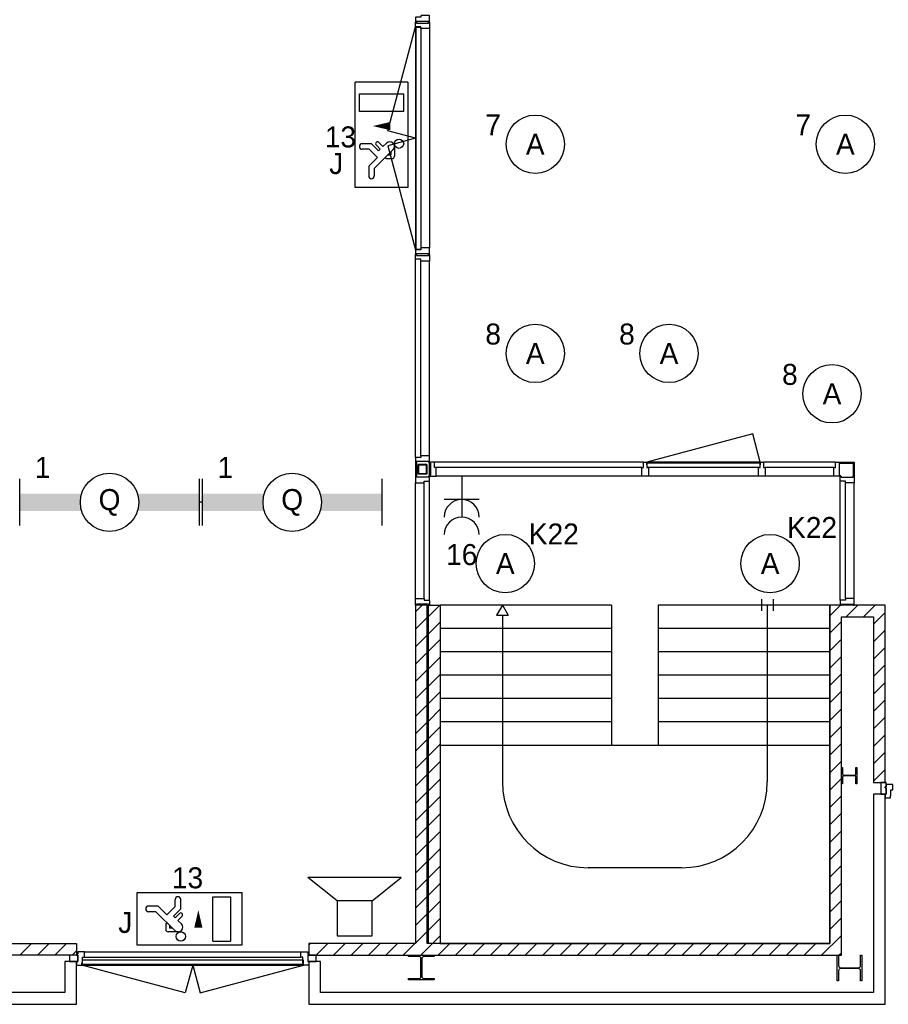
# Model space of a CAD drawing. Header units: millimetres. Extents: x -14827 to 65869, y -40284 to 56382.
# Tile 5 of 53: x 32330 to 39775, y 9715 to 18151. Entities that reach past the tile are written whole.
import ezdxf
from ezdxf.enums import TextEntityAlignment as Align

# ---------------------------------------------------------------- set-up
doc = ezdxf.new("R2010")
doc.units = ezdxf.units.MM
doc.header["$LTSCALE"] = 100
doc.header["$PDMODE"] = 1
doc.linetypes.add('E_GOOT3', pattern=[5, 4, -1])
for name, color, linetype in [('AA31XI--_HOUT', 242, 'Continuous'), ('AA32XI--_HOUT', 242, 'Continuous'), ('AB$8A---_HULPLIJNEN', 7, 'Continuous'), ('AL$8A---_HULPLIJNEN', 1, 'Continuous'), ('EL6222--', 130, 'Continuous'), ('EL6311--', 130, 'Continuous'), ('EL6312--', 130, 'Continuous'), ('EL6350--', 130, 'Continuous'), ('EL6421--', 130, 'Continuous'), ('IB$8A---_HULPLIJNEN', 7, 'Continuous'), ('xref', 9, 'Continuous')]:
    doc.layers.add(name, color=color, linetype=linetype)
doc.styles.add('BURO-018', font='BUROFONT', dxfattribs={"height": 180})

# ---------------------------------------------------------------- blocks, each defined once
blk = doc.blocks.new('AVB_IP')
at = {"layer": 'AL$8A---_HULPLIJNEN'}
blk.add_point((0, 0), dxfattribs=at)
blk = doc.blocks.new('1115B3A')
at = {"color": 0, "linetype": 'Continuous'}
blk.add_circle((0, 0), 2.5, dxfattribs=at)
at = {"color": 0, "linetype": 'Continuous', "style": 'BURO-018'}
for tag, p in [('E_GKAST', (0, 8)), ('E_GROEP', (0, 5)), ('E_SGROEP', (4.5, 5)), ('E_ARMCODE', (0, 0)), ('E_SLET', (4.5, -1))]:
    blk.add_attdef(tag, text='', height=1.8, dxfattribs=at).set_placement(p, align=Align.MIDDLE)
blk = doc.blocks.new('111304A')
at = {"color": 0, "linetype": 'Continuous'}
for p, q in [((0, 1), (0, 4.5)), ((-1.5, 3), (1.5, 3))]:
    blk.add_line(p, q, dxfattribs=at)
for centre in [(0, 6), (0, 4.5)]:
    blk.add_arc(centre, 1.5, 180, 0, dxfattribs=at)
at = {"color": 0, "linetype": 'Continuous', "style": 'BURO-018'}
for tag, p in [('E_GKAST', (0, 11.5)), ('E_GROEP', (0, 8.5)), ('E_SGROEP', (4.5, 8.5))]:
    blk.add_attdef(tag, text='', height=1.8, dxfattribs=at).set_placement(p, align=Align.MIDDLE)
at = {"color": 0, "linetype": 'Continuous', "style": 'BURO-018', "flags": 1}
for tag, p in [('E_VERMCODE', (13, 8.5)), ('E_MATCODE', (0, 0))]:
    blk.add_attdef(tag, text='', height=1.8, dxfattribs=at).set_placement(p, align=Align.MIDDLE)
blk = doc.blocks.new('1115B61540')
at = {"color": 0}
for p, q in [((-7.7, 2), (-7.7, -2)), ((7.7, 2), (7.7, -2))]:
    blk.add_line(p, q, dxfattribs=at)
at = {"color": 0, "linetype": 'Continuous'}
blk.add_circle((0, 0), 2.5, dxfattribs=at)
at = {"color": 0}
for points in [[(-2.5, 0.75), (-7.7, 0.75), (-2.5, -0.75), (-7.7, -0.75)], [(2.5, 0.75), (7.7, 0.75), (2.5, -0.75), (7.7, -0.75)]]:
    blk.add_solid(points, dxfattribs=at)
at = {"color": 0, "linetype": 'Continuous', "style": 'BURO-018'}
for tag, p in [('E_GKAST', (0, 8)), ('E_GROEP', (0, 5)), ('E_SGROEP', (4.5, 5)), ('E_ARMCODE', (0, 0)), ('E_SLET', (4.5, -3))]:
    blk.add_attdef(tag, text='', height=1.8, dxfattribs=at).set_placement(p, align=Align.MIDDLE)
blk = doc.blocks.new('1115C2J')
at = {"color": 0, "linetype": 'Continuous'}
for p, q in [((-4.5, 5.5), (4.5, 5.5)), ((-4.5, 1), (-4.5, 5.5)), ((2, 5.15), (3.5, 5.15)), ((2, 1.35), (2, 5.15)), ((3.5, 5.15), (3.5, 1.35)), ((4.5, 1), (4.5, 5.5)), ((-2.681, 4.35), (-3.52, 4.35)), ((-1.94, 3.609), (-2.681, 4.35)), ((-1.24, 4.309), (-1.94, 3.609)), ((-1.24, 4.309), (-1.24, 4.91)), ((-0.76, 4.11), (-0.76, 4.91)), ((-2.88, 3.87), (-3.52, 3.87)), ((-1.271, 2.261), (-2.88, 3.87)), ((-1.374, 3.496), (-0.76, 4.11)), ((-1.233, 3.354), (-1.374, 3.496)), ((-0.872, 3.715), (-1.233, 3.354)), ((-0.646, 3.489), (-1.007, 3.128)), ((-1.94, 2.93), (-2.04, 2.83)), ((-2.04, 2.83), (-2.04, 2.344)), ((-1.714, 2.704), (-1.72, 2.697)), ((-1.72, 2.697), (-1.72, 2.464)), ((-0.705, 2.827), (-1.007, 3.128)), ((-0.988, 2.144), (-1.84, 2.144)), ((-1.474, 2.464), (-1.72, 2.464)), ((4.5, 1), (-4.5, 1)), ((2, 1.35), (3.5, 1.35))]:
    blk.add_line(p, q, dxfattribs=at)
blk.add_lwpolyline([(0.75, 4, 0, 0.7, 0), (0.75, 2.5, 0.7, 0.7, 0)], format="xyseb", dxfattribs=at)
blk.add_circle((-0.76, 1.75), 0.4, dxfattribs=at)
for centre, radius, start, end in [((-1, 4.91), 0.24, 0, 180), ((-3.52, 4.11), 0.24, 90, 270), ((-0.759, 3.602), 0.16, 315, 135), ((-0.988, 2.544), 0.4, 225, 45), ((-1.84, 2.344), 0.2, 180, 270)]:
    blk.add_arc(centre, radius, start, end, dxfattribs=at)
at = {"color": 0, "linetype": 'Continuous', "style": 'BURO-018'}
for tag, p in [('E_GKAST', (0, 15.167)), ('E_GROEP', (0, 12.167)), ('E_SGROEP', (4.5, 12.167)), ('E_ARMCODE', (0, 8))]:
    blk.add_attdef(tag, text='', height=1.8, dxfattribs=at).set_placement(p, align=Align.MIDDLE)
blk = doc.blocks.new('090907')
at = {"color": 0, "linetype": 'Continuous'}
for p, q in [((4, 6), (-4, 6)), ((-1.5, 4), (-4, 6)), ((1.5, 4), (4, 6)), ((1.5, 4), (-1.5, 4)), ((-1.5, 4), (-1.5, 1)), ((1.5, 1), (1.5, 4)), ((-1.5, 1), (1.5, 1))]:
    blk.add_line(p, q, dxfattribs=at)
at = {"color": 0, "linetype": 'Continuous', "style": 'BURO-018'}
blk.add_attdef('E_SLET', text='', height=1.8, dxfattribs=at).set_placement((0, 8), align=Align.MIDDLE)
at = {"color": 0, "linetype": 'Continuous', "style": 'BURO-018', "flags": 1}
blk.add_attdef('E_MATCODE', text='', height=1.8, dxfattribs=at).set_placement((-49685.207, -14495.884), align=Align.MIDDLE)

msp = doc.modelspace()

# ---------------------------------------------------------------- hatches: boundary and pattern name
at = {"layer": 'AA31XI--_HOUT'}
h = msp.add_hatch(dxfattribs=at)
h.set_pattern_fill('', color=256, scale=880, style=0, pattern_type=0)
h.set_pattern_definition([])
h.paths.add_polyline_path([(39747.6, 11485), (39792.6, 11485), (39792.6, 11501), (39797.6, 11501), (39797.6, 11552), (39814.6, 11552), (39814.6, 11599), (39756.6, 11599), (39756.6, 11579), (39747.6, 11579), (39747.6, 11569), (39756.6, 11569), (39756.6, 11515), (39747.6, 11515)])
h = msp.add_hatch(dxfattribs=at)
h.set_pattern_fill('', color=256, scale=880, style=0, pattern_type=0)
h.set_pattern_definition([])
h.paths.add_polyline_path([(32817.6, 10051), (32862.6, 10051), (32862.6, 10067), (32867.6, 10067), (32867.6, 10118), (32884.6, 10118), (32884.6, 10165), (32826.6, 10165), (32826.6, 10145), (32817.6, 10145), (32817.6, 10135), (32826.6, 10135), (32826.6, 10081), (32817.6, 10081)])
h = msp.add_hatch(dxfattribs=at)
h.set_pattern_fill('', color=256, scale=880, style=0, pattern_type=0)
h.set_pattern_definition([])
h.paths.add_polyline_path([(34807.6, 10051), (34762.6, 10051), (34762.6, 10067), (34757.6, 10067), (34757.6, 10118), (34740.6, 10118), (34740.6, 10165), (34798.6, 10165), (34798.6, 10145), (34807.6, 10145), (34807.6, 10135), (34798.6, 10135), (34798.6, 10081), (34807.6, 10081)])
at = {"layer": 'AA32XI--_HOUT'}
h = msp.add_hatch(dxfattribs=at)
h.set_pattern_fill('', color=256, scale=880, style=0, pattern_type=0)
h.set_pattern_definition([])
h.paths.add_polyline_path([(35842.6, 18130), (35842.6, 18184), (35840.6, 18186), (35769.6, 18186), (35767.6, 18184), (35767.6, 18171), (35724.6, 18171), (35722.6, 18169), (35722.6, 18130), (35730.6, 18130), (35730.6, 18138), (35834.6, 18138), (35834.6, 18130)])
h = msp.add_hatch(dxfattribs=at)
h.set_pattern_fill('', color=256, scale=880, angle=-90, style=0, pattern_type=0)
h.set_pattern_definition([])
h.paths.add_polyline_path([(35842.6, 18130), (35842.6, 18076), (35840.6, 18074), (35769.6, 18074), (35767.6, 18076), (35767.6, 18089), (35724.6, 18089), (35722.6, 18091), (35722.6, 18130), (35730.6, 18130), (35730.6, 18122), (35834.6, 18122), (35834.6, 18130)])
h = msp.add_hatch(dxfattribs=at)
h.set_pattern_fill('', color=256, scale=880, style=0, pattern_type=0)
h.set_pattern_definition([])
h.paths.add_polyline_path([(35842.6, 16139), (35842.6, 16193), (35840.6, 16195), (35769.6, 16195), (35767.6, 16193), (35767.6, 16180), (35724.6, 16180), (35722.6, 16178), (35722.6, 16139), (35730.6, 16139), (35730.6, 16147), (35834.6, 16147), (35834.6, 16139)])
h = msp.add_hatch(dxfattribs=at)
h.set_pattern_fill('', color=256, scale=880, angle=-90, style=0, pattern_type=0)
h.set_pattern_definition([])
h.paths.add_polyline_path([(35842.6, 16139), (35842.6, 16085), (35840.6, 16083), (35769.6, 16083), (35767.6, 16085), (35767.6, 16098), (35724.6, 16098), (35722.6, 16100), (35722.6, 16139), (35730.6, 16139), (35730.6, 16131), (35834.6, 16131), (35834.6, 16139)])
h = msp.add_hatch(dxfattribs=at)
h.set_pattern_fill('', color=256, scale=880, style=0, pattern_type=0)
h.set_pattern_definition([])
h.paths.add_polyline_path([(35842.6, 14359), (35842.6, 14413), (35840.6, 14415), (35769.6, 14415), (35767.6, 14413), (35767.6, 14400), (35724.6, 14400), (35722.6, 14398), (35722.6, 14359), (35730.6, 14359), (35730.6, 14367), (35834.6, 14367), (35834.6, 14359)])
h = msp.add_hatch(dxfattribs=at)
h.set_pattern_fill('', color=256, scale=880, style=0, pattern_type=0)
h.set_pattern_definition([])
h.paths.add_polyline_path([(35842.6, 14239), (35896.6, 14239), (35898.6, 14241), (35898.6, 14312), (35896.6, 14314), (35883.6, 14314), (35883.6, 14357), (35881.6, 14359), (35842.6, 14359), (35842.6, 14351), (35850.6, 14351), (35850.6, 14247), (35842.6, 14247)])
h = msp.add_hatch(dxfattribs=at)
h.set_pattern_fill('', color=256, scale=880, angle=180, style=0, pattern_type=0)
h.set_pattern_definition([])
h.paths.add_polyline_path([(37716.6, 14239), (37664.6, 14239), (37662.6, 14241), (37662.6, 14312), (37664.6, 14314), (37677.6, 14314), (37677.6, 14357), (37679.6, 14359), (37701.6, 14359), (37703.6, 14357), (37703.6, 14314), (37716.6, 14314), (37718.6, 14312), (37718.6, 14241)])
h = msp.add_hatch(dxfattribs=at)
h.set_pattern_fill('', color=256, scale=880, angle=180, style=0, pattern_type=0)
h.set_pattern_definition([])
h.paths.add_polyline_path([(38716.6, 14239), (38664.6, 14239), (38662.6, 14241), (38662.6, 14312), (38664.6, 14314), (38677.6, 14314), (38677.6, 14357), (38679.6, 14359), (38701.6, 14359), (38703.6, 14357), (38703.6, 14314), (38716.6, 14314), (38718.6, 14312), (38718.6, 14241)])
h = msp.add_hatch(dxfattribs=at)
h.set_pattern_fill('', color=256, scale=880, angle=180, style=0, pattern_type=0)
h.set_pattern_definition([])
h.paths.add_polyline_path([(39362.6, 14239), (39308.6, 14239), (39306.6, 14241), (39306.6, 14312), (39308.6, 14314), (39321.6, 14314), (39321.6, 14357), (39323.6, 14359), (39362.6, 14359), (39362.6, 14351), (39354.6, 14351), (39354.6, 14247), (39362.6, 14247)])
h = msp.add_hatch(dxfattribs=at)
h.set_pattern_fill('', color=256, scale=880, style=0, pattern_type=0)
h.set_pattern_definition([])
h.paths.add_polyline_path([(35722.6, 14239), (35722.6, 14185), (35724.6, 14183), (35795.6, 14183), (35797.6, 14185), (35797.6, 14198), (35840.6, 14198), (35842.6, 14200), (35842.6, 14239), (35834.6, 14239), (35834.6, 14231), (35730.6, 14231), (35730.6, 14239)])
h = msp.add_hatch(dxfattribs=at)
h.set_pattern_fill('', color=256, scale=880, angle=-90, style=0, pattern_type=0)
h.set_pattern_definition([])
h.paths.add_polyline_path([(39482.6, 14239), (39482.6, 14185), (39480.6, 14183), (39409.6, 14183), (39407.6, 14185), (39407.6, 14198), (39364.6, 14198), (39362.6, 14200), (39362.6, 14239), (39370.6, 14239), (39370.6, 14231), (39474.6, 14231), (39474.6, 14239)])
h = msp.add_hatch(dxfattribs=at)
h.set_pattern_fill('', color=256, scale=880, angle=90, style=0, pattern_type=0)
h.set_pattern_definition([])
h.paths.add_polyline_path([(35722.6, 13135), (35722.6, 13189), (35724.6, 13191), (35795.6, 13191), (35797.6, 13189), (35797.6, 13176), (35840.6, 13176), (35842.6, 13174), (35842.6, 13135), (35834.6, 13135), (35834.6, 13143), (35730.6, 13143), (35730.6, 13135)])
h = msp.add_hatch(dxfattribs=at)
h.set_pattern_fill('', color=256, scale=880, style=0, pattern_type=0)
h.set_pattern_definition([])
h.paths.add_polyline_path([(39482.6, 13135), (39482.6, 13189), (39480.6, 13191), (39409.6, 13191), (39407.6, 13189), (39407.6, 13176), (39364.6, 13176), (39362.6, 13174), (39362.6, 13135), (39370.6, 13135), (39370.6, 13143), (39474.6, 13143), (39474.6, 13135)])

# ---------------------------------------------------------------- linework, layer by layer
at = {"layer": 'EL6312--', "color": 1, "linetype": 'E_GOOT3'}
msp.add_line((33895.1, 14015.7), (33869.5, 14015.7), dxfattribs=at)
at = {"layer": 'xref'}
for p, q in [((35484, 17198.5), (35722.6, 18089)), ((35722.6, 18089), (35722.6, 16180)), ((35727.6, 16182), (35727.6, 18087)), ((35727.6, 18087), (35767.6, 18085)), ((35767.6, 18085), (35767.6, 16184)), ((35767.6, 18074), (35767.6, 16195)), ((35842.6, 18074), (35842.6, 16195)), ((35722.6, 17134.5), (35484, 17198.5)), ((35722.6, 17134.5), (35484, 17070.6)), ((35484, 17070.6), (35722.6, 16180)), ((35767.6, 16184), (35727.6, 16182)), ((35722.6, 14400), (35722.6, 16098)), ((35767.6, 14415), (35767.6, 16083)), ((35842.6, 14415), (35842.6, 16083)), ((38612.4, 14602.5), (37703.6, 14359)), ((38677.6, 14359), (38612.4, 14602.5)), ((35722.6, 14359), (35722.6, 14239)), ((35730.6, 14359), (35730.6, 14239)), ((35842.6, 14239), (35842.6, 14359)), ((37677.6, 14359), (35883.6, 14359)), ((38677.6, 14359), (37703.6, 14359)), ((37707.6, 14314), (37705.6, 14354)), ((37705.6, 14354), (38675.6, 14354)), ((38675.6, 14354), (38673.6, 14314)), ((39321.6, 14359), (38703.6, 14359)), ((39362.6, 14359), (39482.6, 14359)), ((39362.6, 14351), (39474.6, 14351)), ((39474.6, 14351), (39474.6, 14239)), ((39482.6, 14359), (39482.6, 14239)), ((35742.6, 14334), (35742.6, 14264)), ((35817.6, 14339), (35747.6, 14339)), ((35747.6, 14331.5), (35747.6, 14266.5)), ((35747.6, 14259), (35817.6, 14259)), ((35815.1, 14334), (35750.1, 14334)), ((35750.1, 14264), (35815.1, 14264)), ((35817.6, 14266.5), (35817.6, 14331.5)), ((35822.6, 14264), (35822.6, 14334)), ((37662.6, 14314), (35898.6, 14314)), ((38673.6, 14314), (37707.6, 14314)), ((38662.6, 14314), (37718.6, 14314)), ((39306.6, 14314), (38718.6, 14314)), ((35722.6, 13191), (35722.6, 14183)), ((35797.6, 13191), (35797.6, 14183)), ((35842.6, 13176), (35842.6, 14198)), ((37662.6, 14239), (35898.6, 14239)), ((38662.6, 14239), (37718.6, 14239)), ((39306.6, 14239), (38718.6, 14239)), ((39362.6, 13176), (39362.6, 14198)), ((39407.6, 13191), (39407.6, 14183)), ((39482.6, 13191), (39482.6, 14183)), ((38687.6, 13185), (38687.6, 13085)), ((38787.6, 13185), (38787.6, 13085)), ((35822.6, 13135), (35722.6, 13135)), ((35722.6, 13135), (35722.6, 10235)), ((35722.6, 13077.6), (35780.1, 13135)), ((35822.6, 10235), (35822.6, 13135)), ((35832.6, 13135), (35932.6, 13135)), ((35832.6, 10235), (35832.6, 13135)), ((35832.6, 13038.2), (35929.4, 13135)), ((35932.6, 13135), (35932.6, 10235)), ((37402.6, 13135), (35932.6, 13135)), ((35932.6, 13135), (35932.6, 10235)), ((36467.6, 13135), (36417.6, 13048.4)), ((36467.6, 13135), (36517.6, 13048.4)), ((37402.6, 13135), (37402.6, 11935)), ((39272.6, 13135), (37802.6, 13135)), ((37802.6, 13135), (37802.6, 11935)), ((38737.6, 13135), (38737.6, 11620)), ((39747.6, 13135), (39272.6, 13135)), ((39272.6, 13135), (39272.6, 10235)), ((39272.6, 13043.4), (39364.3, 13135)), ((39272.6, 10235), (39272.6, 13135)), ((39413.6, 13035), (39513.6, 13135)), ((39563, 13035), (39663, 13135)), ((39747.6, 11615), (39747.6, 13135)), ((35722.6, 12928.2), (35822.6, 13028.2)), ((36417.6, 13048.4), (36517.6, 13048.4)), ((36467.6, 13048.4), (36467.6, 11620)), ((39272.6, 12894), (39372.6, 12994)), ((39372.6, 13035), (39647.6, 13035)), ((39372.6, 10135), (39372.6, 13035)), ((39647.6, 12970.4), (39747.6, 13070.4)), ((39647.6, 13035), (39647.6, 11615)), ((35832.6, 12888.9), (35932.6, 12988.9)), ((37402.6, 12935), (35932.6, 12935)), ((39272.6, 12935), (37802.6, 12935)), ((39647.6, 12821), (39747.6, 12921)), ((35722.6, 12778.9), (35822.6, 12878.9)), ((35832.6, 12739.5), (35932.6, 12839.5)), ((39272.6, 12744.7), (39372.6, 12844.7)), ((39647.6, 12671.7), (39747.6, 12771.7)), ((35722.6, 12629.5), (35822.6, 12729.5)), ((35832.6, 12590.2), (35932.6, 12690.2)), ((37402.6, 12735), (35932.6, 12735)), ((39272.6, 12735), (37802.6, 12735)), ((39272.6, 12595.4), (39372.6, 12695.4)), ((35722.6, 12480.2), (35822.6, 12580.2)), ((39647.6, 12522.3), (39747.6, 12622.3)), ((35832.6, 12440.9), (35932.6, 12540.9)), ((37402.6, 12535), (35932.6, 12535)), ((39272.6, 12535), (37802.6, 12535)), ((39272.6, 12446), (39372.6, 12546)), ((35722.6, 12330.9), (35822.6, 12430.9)), ((39647.6, 12373), (39747.6, 12473)), ((35832.6, 12291.5), (35932.6, 12391.5)), ((37402.6, 12335), (35932.6, 12335)), ((39272.6, 12335), (37802.6, 12335)), ((39272.6, 12296.7), (39372.6, 12396.7)), ((39647.6, 12223.7), (39747.6, 12323.7)), ((35722.6, 12181.5), (35822.6, 12281.5)), ((35832.6, 12142.2), (35932.6, 12242.2)), ((39272.6, 12147.3), (39372.6, 12247.3)), ((39647.6, 12074.3), (39747.6, 12174.3)), ((35722.6, 12032.2), (35822.6, 12132.2)), ((35832.6, 11992.8), (35932.6, 12092.8)), ((37402.6, 12135), (35932.6, 12135)), ((39272.6, 12135), (37802.6, 12135)), ((39272.6, 11998), (39372.6, 12098)), ((35722.6, 11882.8), (35822.6, 11982.8)), ((39647.6, 11925), (39747.6, 12025)), ((35832.6, 11843.5), (35932.6, 11943.5)), ((35932.6, 11935), (39272.6, 11935)), ((39272.6, 11848.7), (39372.6, 11948.7)), ((39272.6, 11935), (39272.6, 10235)), ((35722.6, 11733.5), (35822.6, 11833.5)), ((39647.6, 11775.6), (39747.6, 11875.6)), ((35832.6, 11694.2), (35932.6, 11794.2)), ((39272.6, 11699.3), (39372.6, 11799.3)), ((39372.6, 11605), (39372.6, 11745)), ((39372.6, 11745), (39381.1, 11745)), ((39381.1, 11745), (39381.1, 11689.8)), ((39497.1, 11689.8), (39497.1, 11745)), ((39497.1, 11745), (39505.6, 11745)), ((39505.6, 11745), (39505.6, 11605)), ((39647.6, 11626.3), (39747.6, 11726.3)), ((35722.6, 11584.2), (35822.6, 11684.2)), ((35832.6, 11544.8), (35932.6, 11644.8)), ((39272.6, 11550), (39372.6, 11650)), ((39381.1, 11660.3), (39381.1, 11605)), ((39393.1, 11677.8), (39485.1, 11677.8)), ((39485.1, 11672.3), (39393.1, 11672.3)), ((39497.1, 11605), (39497.1, 11660.3)), ((39381.1, 11605), (39372.6, 11605)), ((39505.6, 11605), (39497.1, 11605)), ((39647.6, 11615), (39747.6, 11615)), ((39756.6, 11615), (39711.6, 11615)), ((39711.6, 11615), (39711.6, 11515)), ((39747.6, 11569), (39747.6, 11579)), ((39747.6, 11579), (39756.6, 11579)), ((39756.6, 11569), (39747.6, 11569)), ((39756.6, 11579), (39756.6, 11615)), ((39756.6, 11515), (39756.6, 11569)), ((35722.6, 11434.8), (35822.6, 11534.8)), ((35832.6, 11395.5), (35932.6, 11495.5)), ((39272.6, 11400.6), (39372.6, 11500.6)), ((39647.6, 11515), (39647.6, 9815)), ((39747.6, 11515), (39647.6, 11515)), ((39711.6, 11515), (39756.6, 11515)), ((39747.6, 9715), (39747.6, 11515)), ((35722.6, 11285.5), (35822.6, 11385.5)), ((35832.6, 11246.1), (35932.6, 11346.1)), ((39272.6, 11251.3), (39372.6, 11351.3)), ((35722.6, 11136.1), (35822.6, 11236.1)), ((35832.6, 11096.8), (35932.6, 11196.8)), ((39272.6, 11102), (39372.6, 11202)), ((35722.6, 10986.8), (35822.6, 11086.8)), ((39272.6, 10952.6), (39372.6, 11052.6)), ((35832.6, 10947.5), (35932.6, 11047.5)), ((35722.6, 10837.5), (35822.6, 10937.5)), ((35832.6, 10798.1), (35932.6, 10898.1)), ((38002.6, 10885), (37202.6, 10885)), ((39272.6, 10803.3), (39372.6, 10903.3)), ((35722.6, 10688.1), (35822.6, 10788.1)), ((35832.6, 10648.8), (35932.6, 10748.8)), ((39272.6, 10653.9), (39372.6, 10753.9)), ((35722.6, 10538.8), (35822.6, 10638.8)), ((35832.6, 10499.4), (35932.6, 10599.4)), ((39272.6, 10504.6), (39372.6, 10604.6)), ((35722.6, 10389.4), (35822.6, 10489.4)), ((35832.6, 10350.1), (35932.6, 10450.1)), ((39272.6, 10355.2), (39372.6, 10455.2)), ((35722.6, 10240.1), (35822.6, 10340.1)), ((35866.9, 10235), (35932.6, 10300.7)), ((39201.8, 10135), (39372.6, 10305.9)), ((30742.6, 10235), (32817.6, 10235)), ((32332.1, 10135), (32432.1, 10235)), ((32481.4, 10135), (32581.4, 10235)), ((32630.7, 10135), (32730.7, 10235)), ((32817.6, 10235), (32817.6, 10135)), ((35722.6, 10235), (34807.6, 10235)), ((34807.6, 10235), (34807.6, 10135)), ((34807.6, 10221.1), (34821.5, 10235)), ((34870.9, 10135), (34970.9, 10235)), ((35020.2, 10135), (35120.2, 10235)), ((35169.5, 10135), (35269.5, 10235)), ((35318.9, 10135), (35418.9, 10235)), ((35468.2, 10135), (35568.2, 10235)), ((35617.6, 10135), (35717.6, 10235)), ((35766.9, 10135), (35866.9, 10235)), ((35932.6, 10235), (35822.6, 10235)), ((35932.6, 10235), (35832.6, 10235)), ((35916.2, 10135), (36016.2, 10235)), ((39272.6, 10235), (35932.6, 10235)), ((35932.6, 10235), (35932.6, 10235)), ((35932.6, 10235), (39272.6, 10235)), ((36065.6, 10135), (36165.6, 10235)), ((36214.9, 10135), (36314.9, 10235)), ((36364.3, 10135), (36464.3, 10235)), ((36513.6, 10135), (36613.6, 10235)), ((36663, 10135), (36763, 10235)), ((36812.3, 10135), (36912.3, 10235)), ((36961.6, 10135), (37061.6, 10235)), ((37111, 10135), (37211, 10235)), ((37260.3, 10135), (37360.3, 10235)), ((37409.7, 10135), (37509.7, 10235)), ((37559, 10135), (37659, 10235)), ((37708.3, 10135), (37808.3, 10235)), ((37857.7, 10135), (37957.7, 10235)), ((38007, 10135), (38107, 10235)), ((38156.4, 10135), (38256.4, 10235)), ((38305.7, 10135), (38405.7, 10235)), ((38455, 10135), (38555, 10235)), ((38604.4, 10135), (38704.4, 10235)), ((38753.7, 10135), (38853.7, 10235)), ((38903.1, 10135), (39003.1, 10235)), ((39052.4, 10135), (39152.4, 10235)), ((32817.6, 10135), (30842.6, 10135)), ((32826.6, 10135), (32755.6, 10135)), ((32755.6, 10135), (32755.6, 10081)), ((32780.1, 10135), (32817.6, 10172.6)), ((32826.6, 10081), (32826.6, 10135)), ((32884.6, 10165), (34740.6, 10165)), ((34798.6, 10135), (34798.6, 10081)), ((34869.6, 10135), (34798.6, 10135)), ((34807.6, 10135), (39372.6, 10135)), ((34869.6, 10081), (34869.6, 10135)), ((35662.6, 10135), (35882.6, 10135)), ((35662.6, 10124), (35662.6, 10135)), ((35751.1, 10124), (35662.6, 10124)), ((35882.6, 10124), (35794.1, 10124)), ((35882.6, 10135), (35882.6, 10124)), ((39337.6, 9915), (39337.6, 10135)), ((39337.6, 10135), (39348.6, 10135)), ((39348.6, 10135), (39348.6, 10046.5)), ((39351.1, 10135), (39372.6, 10156.6)), ((39536.6, 10046.5), (39536.6, 10135)), ((39536.6, 10135), (39547.6, 10135)), ((39547.6, 10135), (39547.6, 9915)), ((32817.6, 10081), (32717.6, 10081)), ((32717.6, 10081), (32717.6, 9815)), ((32755.6, 10081), (32826.6, 10081)), ((32817.6, 9715), (32817.6, 10081)), ((32862.6, 10051), (34762.6, 10051)), ((33749, 9813.5), (32862.6, 10051)), ((32864.6, 10056), (32866.6, 10096)), ((34760.6, 10056), (32864.6, 10056)), ((32866.6, 10096), (34758.6, 10096)), ((32884.6, 10118), (34740.6, 10118)), ((33812.6, 10051), (33749, 9813.5)), ((33812.6, 10051), (33876.3, 9813.5)), ((33876.3, 9813.5), (34762.6, 10051)), ((34758.6, 10096), (34760.6, 10056)), ((34798.6, 10081), (34869.6, 10081)), ((34907.6, 10081), (34807.6, 10081)), ((34807.6, 10081), (34807.6, 9715)), ((34907.6, 9815), (34907.6, 10081)), ((35769.1, 9954), (35769.1, 10106)), ((35776.1, 10106), (35776.1, 9954)), ((39348.6, 10003.5), (39348.6, 9915)), ((39366.6, 10028.5), (39518.6, 10028.5)), ((39518.6, 10021.5), (39366.6, 10021.5)), ((39536.6, 9915), (39536.6, 10003.5)), ((35662.6, 9925), (35662.6, 9936)), ((35662.6, 9936), (35751.1, 9936)), ((35882.6, 9925), (35662.6, 9925)), ((35794.1, 9936), (35882.6, 9936)), ((35882.6, 9936), (35882.6, 9925)), ((39348.6, 9915), (39337.6, 9915)), ((39547.6, 9915), (39536.6, 9915)), ((32717.6, 9815), (11297.6, 9815)), ((39647.6, 9815), (34907.6, 9815)), ((11197.6, 9715), (32817.6, 9715)), ((34807.6, 9715), (39747.6, 9715))]:
    msp.add_line(p, q, dxfattribs=at)
for points in [[(35842.6, 18130), (35842.6, 18184), (35840.6, 18186), (35769.6, 18186), (35767.6, 18184), (35767.6, 18171), (35724.6, 18171), (35722.6, 18169), (35722.6, 18130), (35730.6, 18130), (35730.6, 18138), (35834.6, 18138), (35834.6, 18130)], [(35842.6, 18130), (35842.6, 18076), (35840.6, 18074), (35769.6, 18074), (35767.6, 18076), (35767.6, 18089), (35724.6, 18089), (35722.6, 18091), (35722.6, 18130), (35730.6, 18130), (35730.6, 18122), (35834.6, 18122), (35834.6, 18130)], [(35842.6, 16139), (35842.6, 16193), (35840.6, 16195), (35769.6, 16195), (35767.6, 16193), (35767.6, 16180), (35724.6, 16180), (35722.6, 16178), (35722.6, 16139), (35730.6, 16139), (35730.6, 16147), (35834.6, 16147), (35834.6, 16139)], [(35842.6, 16139), (35842.6, 16085), (35840.6, 16083), (35769.6, 16083), (35767.6, 16085), (35767.6, 16098), (35724.6, 16098), (35722.6, 16100), (35722.6, 16139), (35730.6, 16139), (35730.6, 16131), (35834.6, 16131), (35834.6, 16139)], [(35842.6, 14359), (35842.6, 14413), (35840.6, 14415), (35769.6, 14415), (35767.6, 14413), (35767.6, 14400), (35724.6, 14400), (35722.6, 14398), (35722.6, 14359), (35730.6, 14359), (35730.6, 14367), (35834.6, 14367), (35834.6, 14359)], [(35842.6, 14239), (35896.6, 14239), (35898.6, 14241), (35898.6, 14312), (35896.6, 14314), (35883.6, 14314), (35883.6, 14357), (35881.6, 14359), (35842.6, 14359), (35842.6, 14351), (35850.6, 14351), (35850.6, 14247), (35842.6, 14247)], [(37716.6, 14239), (37664.6, 14239), (37662.6, 14241), (37662.6, 14312), (37664.6, 14314), (37677.6, 14314), (37677.6, 14357), (37679.6, 14359), (37701.6, 14359), (37703.6, 14357), (37703.6, 14314), (37716.6, 14314), (37718.6, 14312), (37718.6, 14241)], [(38716.6, 14239), (38664.6, 14239), (38662.6, 14241), (38662.6, 14312), (38664.6, 14314), (38677.6, 14314), (38677.6, 14357), (38679.6, 14359), (38701.6, 14359), (38703.6, 14357), (38703.6, 14314), (38716.6, 14314), (38718.6, 14312), (38718.6, 14241)], [(39362.6, 14239), (39308.6, 14239), (39306.6, 14241), (39306.6, 14312), (39308.6, 14314), (39321.6, 14314), (39321.6, 14357), (39323.6, 14359), (39362.6, 14359), (39362.6, 14351), (39354.6, 14351), (39354.6, 14247), (39362.6, 14247)], [(35722.6, 14239), (35722.6, 14185), (35724.6, 14183), (35795.6, 14183), (35797.6, 14185), (35797.6, 14198), (35840.6, 14198), (35842.6, 14200), (35842.6, 14239), (35834.6, 14239), (35834.6, 14231), (35730.6, 14231), (35730.6, 14239)], [(39482.6, 14239), (39482.6, 14185), (39480.6, 14183), (39409.6, 14183), (39407.6, 14185), (39407.6, 14198), (39364.6, 14198), (39362.6, 14200), (39362.6, 14239), (39370.6, 14239), (39370.6, 14231), (39474.6, 14231), (39474.6, 14239)], [(35722.6, 13135), (35722.6, 13189), (35724.6, 13191), (35795.6, 13191), (35797.6, 13189), (35797.6, 13176), (35840.6, 13176), (35842.6, 13174), (35842.6, 13135), (35834.6, 13135), (35834.6, 13143), (35730.6, 13143), (35730.6, 13135)], [(39482.6, 13135), (39482.6, 13189), (39480.6, 13191), (39409.6, 13191), (39407.6, 13189), (39407.6, 13176), (39364.6, 13176), (39362.6, 13174), (39362.6, 13135), (39370.6, 13135), (39370.6, 13143), (39474.6, 13143), (39474.6, 13135)], [(39747.6, 11485), (39792.6, 11485), (39792.6, 11501), (39797.6, 11501), (39797.6, 11552), (39814.6, 11552), (39814.6, 11599), (39756.6, 11599), (39756.6, 11579), (39747.6, 11579), (39747.6, 11569), (39756.6, 11569), (39756.6, 11515), (39747.6, 11515)], [(32817.6, 10051), (32862.6, 10051), (32862.6, 10067), (32867.6, 10067), (32867.6, 10118), (32884.6, 10118), (32884.6, 10165), (32826.6, 10165), (32826.6, 10145), (32817.6, 10145), (32817.6, 10135), (32826.6, 10135), (32826.6, 10081), (32817.6, 10081)], [(34807.6, 10051), (34762.6, 10051), (34762.6, 10067), (34757.6, 10067), (34757.6, 10118), (34740.6, 10118), (34740.6, 10165), (34798.6, 10165), (34798.6, 10145), (34807.6, 10145), (34807.6, 10135), (34798.6, 10135), (34798.6, 10081), (34807.6, 10081)]]:
    msp.add_lwpolyline(points, close=True, dxfattribs=at)
for centre, radius, start, end in [((35747.6, 14334), 5, 90, 180), ((35747.6, 14264), 5, 180, 270), ((35750.1, 14331.5), 2.5, 90, 180), ((35750.1, 14266.5), 2.5, 180, 270), ((35815.1, 14331.5), 2.5, 0, 90), ((35815.1, 14266.5), 2.5, 270, 0), ((35817.6, 14334), 5, 0, 90), ((35817.6, 14264), 5, 270, 0), ((39393.1, 11689.8), 12, 180, 270), ((39393.1, 11660.3), 12, 90, 180), ((39485.1, 11689.8), 12, 270, 0), ((39485.1, 11660.3), 12, 0, 90), ((37202.6, 11620), 735, 180, 270), ((38002.6, 11620), 735, 270, 0), ((35751.1, 10106), 18, 0, 90), ((35794.1, 10106), 18, 90, 180), ((39366.6, 10046.5), 18, 180, 270), ((39518.6, 10046.5), 18, 270, 0), ((35751.1, 9954), 18, 270, 0), ((35794.1, 9954), 18, 180, 270), ((39366.6, 10003.5), 18, 90, 180), ((39518.6, 10003.5), 18, 0, 90)]:
    msp.add_arc(centre, radius, start, end, dxfattribs=at)

# ---------------------------------------------------------------- block references
at = {"layer": 'AB$8A---_HULPLIJNEN', "xscale": 0.1999999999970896, "yscale": 0.2000000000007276, "zscale": 0.2}
for p in [(39747.6, 11485), (32817.6, 10051)]:
    msp.add_blockref('AVB_IP', p, dxfattribs=at)
at = {"layer": 'AB$8A---_HULPLIJNEN', "extrusion": (0, 0, -1), "xscale": 0.2, "yscale": 0.2, "zscale": -0.2}
msp.add_blockref('AVB_IP', (-34807.6, 10051), dxfattribs=at)
at = {"layer": 'EL6222--'}
ref = msp.add_blockref('111304A', (36118.3, 14339), dxfattribs=dict(at, xscale=100, yscale=100, zscale=100, rotation=180))
ref.add_attrib('E_GROEP', '16', dxfattribs={"layer": '0', "color": 7, "linetype": 'Continuous', "height": 180, "style": 'BURO-018'}).set_placement((36118.3, 13568.1), align=Align.MIDDLE)
at = {"layer": 'EL6311--'}
ref = msp.add_blockref('1115B3A', (36748.5, 17083.6), dxfattribs=dict(at, xscale=100, yscale=100, zscale=100))
ref.add_attrib('E_ARMCODE', 'A', dxfattribs={"layer": '0', "color": 7, "linetype": 'Continuous', "height": 180, "style": 'BURO-018'}).set_placement((36748.5, 17083.6), align=Align.MIDDLE)
ref.add_attrib('E_GROEP', '7', dxfattribs={"layer": '0', "color": 7, "linetype": 'Continuous', "height": 180, "style": 'BURO-018'}).set_placement((36387.7, 17249.8), align=Align.MIDDLE)
ref = msp.add_blockref('1115B3A', (39406.3, 17083.6), dxfattribs=dict(at, xscale=100, yscale=100, zscale=100))
ref.add_attrib('E_ARMCODE', 'A', dxfattribs={"layer": '0', "color": 7, "linetype": 'Continuous', "height": 180, "style": 'BURO-018'}).set_placement((39406.3, 17083.6), align=Align.MIDDLE)
ref.add_attrib('E_GROEP', '7', dxfattribs={"layer": '0', "color": 7, "linetype": 'Continuous', "height": 180, "style": 'BURO-018'}).set_placement((39045.5, 17249.8), align=Align.MIDDLE)
ref = msp.add_blockref('1115B3A', (36748.5, 15291.3), dxfattribs=dict(at, xscale=100, yscale=100, zscale=100))
ref.add_attrib('E_ARMCODE', 'A', dxfattribs={"layer": '0', "color": 7, "linetype": 'Continuous', "height": 180, "style": 'BURO-018'}).set_placement((36748.5, 15291.3), align=Align.MIDDLE)
ref.add_attrib('E_GROEP', '8', dxfattribs={"layer": '0', "color": 7, "linetype": 'Continuous', "height": 180, "style": 'BURO-018'}).set_placement((36387.7, 15457.5), align=Align.MIDDLE)
ref = msp.add_blockref('1115B3A', (37895.2, 15291.3), dxfattribs=dict(at, xscale=100, yscale=100, zscale=100))
ref.add_attrib('E_ARMCODE', 'A', dxfattribs={"layer": '0', "color": 7, "linetype": 'Continuous', "height": 180, "style": 'BURO-018'}).set_placement((37895.2, 15291.3), align=Align.MIDDLE)
ref.add_attrib('E_GROEP', '8', dxfattribs={"layer": '0', "color": 7, "linetype": 'Continuous', "height": 180, "style": 'BURO-018'}).set_placement((37534.5, 15457.5), align=Align.MIDDLE)
ref = msp.add_blockref('1115B3A', (39292.1, 14945.5), dxfattribs=dict(at, xscale=100, yscale=100, zscale=100))
ref.add_attrib('E_ARMCODE', 'A', dxfattribs={"layer": '0', "color": 7, "linetype": 'Continuous', "height": 180, "style": 'BURO-018'}).set_placement((39292.1, 14945.5), align=Align.MIDDLE)
ref.add_attrib('E_GROEP', '8', dxfattribs={"layer": '0', "color": 7, "linetype": 'Continuous', "height": 180, "style": 'BURO-018'}).set_placement((38931.3, 15111.8), align=Align.MIDDLE)
ref = msp.add_blockref('1115B3A', (36491.5, 13490.9), dxfattribs=dict(at, xscale=100, yscale=100, zscale=100))
ref.add_attrib('E_ARMCODE', 'A', dxfattribs={"layer": '0', "color": 7, "linetype": 'Continuous', "height": 180, "style": 'BURO-018'}).set_placement((36491.5, 13490.9), align=Align.MIDDLE)
ref.add_attrib('E_GROEP', 'K22', dxfattribs={"layer": '0', "color": 7, "linetype": 'Continuous', "height": 180, "style": 'BURO-018'}).set_placement((36907.7, 13745.7), align=Align.MIDDLE)
ref = msp.add_blockref('1115B3A', (38761.5, 13490.9), dxfattribs=dict(at, xscale=100, yscale=100, zscale=100))
ref.add_attrib('E_ARMCODE', 'A', dxfattribs={"layer": '0', "color": 7, "linetype": 'Continuous', "height": 180, "style": 'BURO-018'}).set_placement((38761.5, 13490.9), align=Align.MIDDLE)
ref.add_attrib('E_GROEP', 'K22', dxfattribs={"layer": '0', "color": 7, "linetype": 'Continuous', "height": 180, "style": 'BURO-018'}).set_placement((39121, 13800.8), align=Align.MIDDLE)
at = {"layer": 'EL6312--', "linetype": 'E_GOOT3'}
ref = msp.add_blockref('1115B61540', (33099.5, 14015.7), dxfattribs=dict(at, xscale=100, yscale=100, zscale=100, rotation=180))
ref.add_attrib('E_ARMCODE', 'Q', dxfattribs={"layer": '0', "color": 7, "linetype": 'Continuous', "height": 180, "style": 'BURO-018'}).set_placement((33099.5, 14015.7), align=Align.MIDDLE)
ref.add_attrib('E_GROEP', '1', dxfattribs={"layer": '0', "color": 7, "linetype": 'Continuous', "height": 180, "style": 'BURO-018'}).set_placement((32526.7, 14315.1), align=Align.MIDDLE)
ref = msp.add_blockref('1115B61540', (34665.1, 14015.7), dxfattribs=dict(at, xscale=100, yscale=100, zscale=100, rotation=180))
ref.add_attrib('E_ARMCODE', 'Q', dxfattribs={"layer": '0', "color": 7, "linetype": 'Continuous', "height": 180, "style": 'BURO-018'}).set_placement((34665.1, 14015.7), align=Align.MIDDLE)
ref.add_attrib('E_GROEP', '1', dxfattribs={"layer": '0', "color": 7, "linetype": 'Continuous', "height": 180, "style": 'BURO-018'}).set_placement((34092.3, 14315.1), align=Align.MIDDLE)
at = {"layer": 'EL6350--'}
ref = msp.add_blockref('1115C2J', (35755.9, 17164.2), dxfattribs=dict(at, xscale=100, yscale=100, zscale=100, rotation=90))
ref.add_attrib('E_ARMCODE', 'J', dxfattribs={"layer": '0', "color": 7, "linetype": 'Continuous', "height": 180, "style": 'BURO-018'}).set_placement((35042.6, 16916.8), align=Align.MIDDLE)
ref.add_attrib('E_GROEP', '13', dxfattribs={"layer": '0', "color": 7, "linetype": 'Continuous', "height": 180, "style": 'BURO-018'}).set_placement((35078.6, 17146.2), align=Align.MIDDLE)
ref = msp.add_blockref('1115C2J', (33785.9, 10121.6), dxfattribs=dict(at, xscale=100, yscale=100, zscale=100))
ref.add_attrib('E_ARMCODE', 'J', dxfattribs={"layer": '0', "color": 7, "linetype": 'Continuous', "height": 180, "style": 'BURO-018'}).set_placement((33234.3, 10415.4), align=Align.MIDDLE)
ref.add_attrib('E_GROEP', '13', dxfattribs={"layer": '0', "color": 7, "linetype": 'Continuous', "height": 180, "style": 'BURO-018'}).set_placement((33767.9, 10798.9), align=Align.MIDDLE)
at = {"layer": 'EL6421--', "linetype": 'E_GOOT3', "xscale": 100, "yscale": 100, "zscale": 100}
msp.add_blockref('090907', (35199.8, 10202.6), dxfattribs=at)
at = {"layer": 'IB$8A---_HULPLIJNEN', "xscale": 0.04000000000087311, "yscale": 0.04000000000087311, "zscale": 0.04, "rotation": 180}
for p in [(37718.6, 14359), (38718.6, 14359)]:
    msp.add_blockref('AVB_IP', p, dxfattribs=at)

doc.saveas('drawing.dxf')
